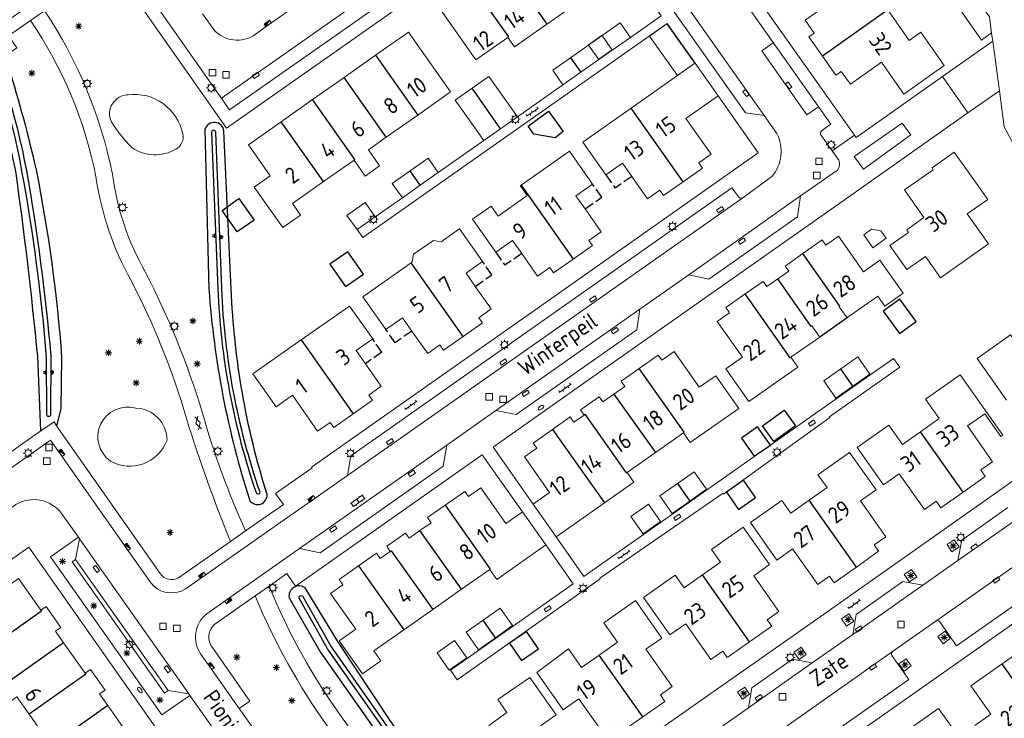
# Model space of a CAD drawing. Extents: x 168769 to 512904, y 516715 to 1559940.
# Tile 228 of 256: x 171500 to 171651, y 519263 to 519370. Entities that reach past the tile are written whole.
import ezdxf

# ---------------------------------------------------------------- set-up
doc = ezdxf.new("R2010")
doc.units = 0
doc.header["$MEASUREMENT"] = 0
doc.linetypes.add('OVERBOUW', pattern=[2, 1.5, -0.5])
doc.layers.get('0').update_dxf_attribs({"linetype": 'CONTINUOUS'})
for name, color, linetype, lineweight in [('B01_HOOFDGEBOUW', 10, 'CONTINUOUS', 0), ('B02_bijgebouw', 12, 'CONTINUOUS', 0), ('B07_scheidingsmuur', 14, 'CONTINUOUS', 25), ('B51_Luifel', 7, 'OVERBOUW', 25), ('Q04_wegmarkering', 7, 'CONTINUOUS', 0), ('Q21_LANTAARNPAAL', 7, 'CONTINUOUS', 18), ('Q23_kolk', 7, 'CONTINUOUS', 18), ('Q26_BOOM', 7, 'CONTINUOUS', 18), ('Q28_rioolput', 7, 'CONTINUOUS', 18), ('Q92_BRANDKRAAN', 7, 'CONTINUOUS', 0), ('Q97_TROTTOIRKOLK', 7, 'CONTINUOUS', 0), ('S01_symb_gesloten_verh', 7, 'CONTINUOUS', 0), ('S02_symb_open_verh', 7, 'CONTINUOUS', 13), ('T51_CULTUURSCHEIDING', 3, 'CONTINUOUS', 0), ('V00_kant_verharding', 252, 'CONTINUOUS', 0), ('W00_KANT_WATER', 140, 'CONTINUOUS', 0)]:
    doc.layers.add(name, color=color, linetype=linetype, lineweight=lineweight)
for name, color, linetype in [('B14_dakrand_bijgebouw', 30, 'CONTINUOUS'), ('S04_Talud', 7, 'CONTINUOUS'), ('T20_TALUD', 34, 'CONTINUOUS'), ('Z02_Huisnummer', 253, 'CONTINUOUS'), ('Z06_STRAATNAAM', 7, 'CONTINUOUS')]:
    doc.layers.add(name, color=color, linetype=linetype)
doc.styles.add('ISOCP', font='isocp.shx', dxfattribs={"height": 1.8})

# ---------------------------------------------------------------- blocks, each defined once
blk = doc.blocks.new('Q28')
at = {"color": 0}
blk.add_lwpolyline([(1, 1), (1, -1), (-1, -1), (-1, 1)], close=True, dxfattribs=at)
blk = doc.blocks.new('Q21')
at = {"color": 0}
for points in [[(-1.5, 0), (-1, 0)], [(-1.06, 1.06), (-0.71, 0.71)], [(0, 1.5), (0, 1)], [(1.06, 1.06), (0.71, 0.71)], [(1.5, 0), (1, 0)], [(-1.06, -1.06), (-0.71, -0.71)], [(0, -1.5), (0, -1)], [(1.06, -1.06), (0.71, -0.71)]]:
    blk.add_lwpolyline(points, dxfattribs=at)
blk.add_circle((0, 0), 1, dxfattribs=at)
blk = doc.blocks.new('Q23')
at = {"color": 0}
blk.add_lwpolyline([(0.99, -0.5), (-0.99, -0.5), (-0.99, 0.5), (0.99, 0.5), (0.99, -0.5)], dxfattribs=at)
blk = doc.blocks.new('Q92')
at = {"color": 0}
blk.add_ellipse((0, 0), major_axis=(-0.991, 0), ratio=0.499983, start_param=1.570796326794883, end_param=7.853981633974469, dxfattribs=at)
blk = doc.blocks.new('Q97')
blk.add_hatch(color=256).paths.add_polyline_path([(-1, 1), (-1, 0), (1, 1)])
blk.add_line((1, 1), (-1, 0))
at = {"color": 0}
for points in [[(-1, 0), (-1, 1), (1, 1), (1, 0), (-1, 0)], [(0, 0.8), (0, 1)]]:
    blk.add_lwpolyline(points, dxfattribs=at)
blk = doc.blocks.new('Q26')
at = {"color": 0}
for p, q in [((-1, 0), (1, 0)), ((-0.7, 0.7), (0.7, -0.7)), ((0.7, 0.7), (-0.7, -0.7)), ((0, 1), (0, -1))]:
    blk.add_line(p, q, dxfattribs=at)
blk = doc.blocks.new('S04')
at = {"color": 0}
for p, q in [((0, 0.5), (0.5, 0.5)), ((0, 0.25), (1, 0.25)), ((0, 0), (0.5, 0)), ((0, -0.25), (1, -0.25)), ((0, -0.5), (0.5, -0.5))]:
    blk.add_line(p, q, dxfattribs=at)
blk = doc.blocks.new('S012')
at = {"color": 0}
for p, q in [((1.18, 2.05), (0, 0)), ((1.18, -2.05), (0, 0)), ((1.4, 0), (0.21, -2.05)), ((1.4, 0), (0.22, 2.05))]:
    blk.add_line(p, q, dxfattribs=at)
blk = doc.blocks.new('S022')
at = {"color": 0}
for p, q in [((0.01, 1.15), (0.31, 1.15)), ((0.31, -2.3), (0.31, 2.3)), ((0.31, 2.1), (1.51, 2.1)), ((0.31, 0), (1.51, 0)), ((1.51, -2.3), (1.51, 2.3)), ((1.51, 1.05), (1.81, 1.05)), ((0.01, -1.15), (0.31, -1.15)), ((0.31, -2.1), (1.51, -2.1)), ((1.51, -1.05), (1.81, -1.05))]:
    blk.add_line(p, q, dxfattribs=at)
blk = doc.blocks.new('S026')
for p, q in [((0, 0), (4.4, 0)), ((0.2, 0.5), (0.2, 0)), ((1.2, 0), (1.2, -0.5)), ((2.2, 0.5), (2.2, 0)), ((3.2, 0), (3.2, -0.5)), ((4.2, 0.5), (4.2, 0))]:
    blk.add_line(p, q)

msp = doc.modelspace()

# ---------------------------------------------------------------- linework, layer by layer
at = {"layer": 'B01_HOOFDGEBOUW'}
for points in [[(171569.46, 519374.89), (171564.43, 519371.35), (171569.87, 519363.63), (171574.77, 519367.08)], [(171622.96, 519364.22), (171620.89, 519367.16), (171621.71, 519367.73), (171620.32, 519369.7), (171625.08, 519373.07), (171623.36, 519375.51)], [(171580.75, 519369.11), (171585.72, 519372.6), (171584.69, 519374.07)], [(171636.26, 519366.62), (171633.08, 519371.14)], [(171574.77, 519367.08), (171575.8, 519365.62), (171580.75, 519369.11)], [(171560.97, 519355.17), (171566, 519358.71), (171559.53, 519367.89), (171554.5, 519364.35)], [(171636.26, 519366.62), (171638.02, 519367.88)], [(171638.02, 519367.88), (171641.61, 519362.76)], [(171554.5, 519364.35), (171549.67, 519360.95)], [(171631.99, 519363.27), (171627.24, 519359.9), (171625.85, 519361.86), (171625.04, 519361.28), (171622.96, 519364.22)], [(171603.4, 519363.12), (171600.74, 519361.24)], [(171606.99, 519358.12), (171603.44, 519363.15), (171603.4, 519363.12)], [(171631.99, 519363.27), (171635.41, 519358.4)], [(171635.41, 519358.4), (171641.61, 519362.76)], [(171549.67, 519360.95), (171544.85, 519357.56)], [(171600.74, 519361.24), (171593.67, 519356.25)], [(171602.05, 519354.63), (171606.99, 519358.12)], [(171544.85, 519357.56), (171540.03, 519354.16)], [(171589.78, 519346.01), (171586.25, 519351.03), (171593.67, 519356.25)], [(171556.14, 519351.77), (171560.97, 519355.17)], [(171602.05, 519354.63), (171605.9, 519349.16), (171604.02, 519347.83), (171604.57, 519347.04), (171601.61, 519344.96)], [(171540.03, 519354.16), (171535, 519350.62), (171538.35, 519345.87), (171535.89, 519344.14), (171540.27, 519337.95), (171542.99, 519339.84), (171541.75, 519341.63)], [(171551.19, 519348.27), (171552.9, 519345.82), (171555.11, 519347.37), (171553.4, 519349.84), (171556.14, 519351.77)], [(171584.19, 519349.65), (171576.78, 519344.45)], [(171584.19, 519349.65), (171587.74, 519344.6)], [(171639.95, 519346.8), (171639.76, 519347.08), (171643.17, 519349.49), (171648.28, 519342.25), (171645.14, 519340.03)], [(171546.5, 519344.97), (171551.19, 519348.27)], [(171593.75, 519345.78), (171592.33, 519347.8), (171589.78, 519346.01)], [(171601.61, 519344.96), (171598.63, 519342.86), (171598.07, 519343.66), (171596.18, 519342.32), (171593.75, 519345.78)], [(171639.95, 519346.8), (171635.52, 519343.7)], [(171541.75, 519341.63), (171546.5, 519344.97)], [(171576.78, 519344.45), (171576.66, 519344.36)], [(171577.73, 519342.83), (171576.66, 519344.36)], [(171587.74, 519344.6), (171585.18, 519342.8), (171586.6, 519340.78)], [(171572.9, 519334.17), (171569.36, 519339.22), (171572.2, 519341.21), (171573.26, 519339.69), (171577.73, 519342.83)], [(171635.52, 519343.7), (171638.52, 519339.45), (171635.87, 519337.58), (171636.14, 519337.17), (171633.3, 519335.17), (171635.89, 519331.49)], [(171586.6, 519340.78), (171589.04, 519337.29), (171587.15, 519335.97), (171587.71, 519335.17), (171584.76, 519333.1)], [(171645.14, 519340.03), (171648.4, 519335.41)], [(171564.54, 519335.76), (171567.36, 519337.74), (171570.89, 519332.72)], [(171619.97, 519333.96), (171622.93, 519336.03), (171623.48, 519335.25), (171625.4, 519336.6)], [(171632.5, 519325.9), (171635.32, 519327.88), (171631.78, 519332.91), (171629.24, 519331.14), (171625.4, 519336.6)], [(171563.36, 519335.97), (171560.33, 519333.83)], [(171563.36, 519335.97), (171564.54, 519335.76)], [(171576.89, 519333.95), (171575.47, 519335.97), (171572.9, 519334.17)], [(171635.89, 519331.49), (171638.75, 519333.51), (171641.06, 519330.23), (171648.4, 519335.41)], [(171560.33, 519333.83), (171560.12, 519332.65)], [(171584.76, 519333.1), (171581.78, 519331.01), (171581.22, 519331.8), (171579.33, 519330.47), (171576.89, 519333.95)], [(171616.11, 519330.06), (171617.79, 519331.23), (171617.23, 519332.03), (171619.97, 519333.96)], [(171556.09, 519322.31), (171552.56, 519327.33), (171559.94, 519332.52)], [(171559.94, 519332.52), (171560.12, 519332.65)], [(171570.89, 519332.72), (171568.35, 519330.93), (171569.77, 519328.91)], [(171611.14, 519327.75), (171613.86, 519329.66), (171614.42, 519328.87), (171616.11, 519330.06)], [(171569.77, 519328.91), (171572.2, 519325.45)], [(171618.14, 519318.04), (171619.21, 519316.52), (171611.69, 519311.24), (171608.15, 519316.27), (171610.69, 519318.05), (171606.83, 519323.53), (171608.72, 519324.86), (171608.16, 519325.65), (171611.14, 519327.75)], [(171632.5, 519325.9), (171631.45, 519327.41), (171626.84, 519324.17)], [(171543.1, 519320.7), (171550.52, 519325.9), (171554.05, 519320.86)], [(171572.2, 519325.45), (171570.31, 519324.11), (171570.86, 519323.32), (171567.9, 519321.23)], [(171626.73, 519324.09), (171625.52, 519325.8)], [(171560.05, 519322.07), (171558.63, 519324.09), (171556.09, 519322.31)], [(171626.84, 519324.17), (171626.73, 519324.09)], [(171562.48, 519318.6), (171560.05, 519322.07)], [(171621.35, 519322.86), (171622.56, 519321.15)], [(171651.14, 519311.48), (171646.67, 519317.88), (171651.78, 519321.46), (171654.54, 519317.52), (171657.67, 519319.71)], [(171551.06, 519309.37), (171548.09, 519307.28), (171547.53, 519308.07), (171545.62, 519306.73), (171541.77, 519312.22), (171539.24, 519310.44), (171535.69, 519315.49), (171543.1, 519320.7)], [(171554.05, 519320.86), (171551.52, 519319.08), (171552.94, 519317.06)], [(171567.9, 519321.23), (171564.92, 519319.13), (171564.36, 519319.93), (171562.48, 519318.6)], [(171622.56, 519321.15), (171618.14, 519318.04)], [(171594.87, 519316.3), (171597.8, 519318.37), (171598.36, 519317.58), (171600.26, 519318.91), (171604.1, 519313.45), (171606.62, 519315.22), (171610.16, 519310.19)], [(171552.94, 519317.06), (171555.37, 519313.59), (171553.48, 519312.25), (171554.03, 519311.46), (171551.06, 519309.37)], [(171591.01, 519312.41), (171592.67, 519313.57), (171592.11, 519314.37), (171594.87, 519316.3)], [(171644.09, 519315.37), (171638.74, 519311.62)], [(171647.92, 519299.78), (171647.22, 519300.77), (171649.02, 519302.03), (171645.18, 519307.51), (171647.85, 519309.39), (171650.29, 519305.9), (171650.58, 519306.11), (171644.09, 519315.37)], [(171586.04, 519310.09), (171588.76, 519312), (171589.32, 519311.21), (171591.01, 519312.41)], [(171638, 519306.63), (171640.83, 519308.65), (171638.74, 519311.62)], [(171586.44, 519309.19), (171585.89, 519309.98), (171586.04, 519310.09)], [(171602.72, 519304.96), (171610.16, 519310.19)], [(171581.62, 519306.98), (171584.33, 519308.89), (171584.89, 519308.1), (171586.44, 519309.19)], [(171578.64, 519295.53), (171581.16, 519297.3), (171577.32, 519302.77), (171579.2, 519304.09), (171578.64, 519304.89), (171581.62, 519306.98)], [(171597.37, 519303.44), (171601.67, 519306.46)], [(171602.72, 519304.96), (171601.67, 519306.46)], [(171628.28, 519304.22), (171633.15, 519307.64)], [(171633.15, 519307.64), (171635.24, 519304.67), (171638, 519306.63)], [(171593.03, 519300.39), (171597.37, 519303.44)], [(171620.93, 519296.14), (171623.67, 519298.07), (171622.28, 519300.03), (171627.13, 519303.45), (171631.17, 519297.72), (171628.79, 519296.04), (171632.67, 519290.54)], [(171641.09, 519294.98), (171640.4, 519295.97), (171638.59, 519294.7), (171634.74, 519300.18), (171632.31, 519298.48), (171628.28, 519304.22)], [(171593.03, 519300.39), (171594.08, 519298.89)], [(171589.59, 519295.73), (171594.08, 519298.89)], [(171644.5, 519297.38), (171647.92, 519299.78)], [(171565.16, 519295.38), (171568.15, 519297.49)], [(171568.15, 519297.49), (171568.71, 519296.7), (171570.6, 519298.03), (171574.47, 519292.54), (171577.01, 519294.34)], [(171641.09, 519294.98), (171644.5, 519297.38)], [(171618.39, 519288.67), (171615.96, 519286.96), (171611.92, 519292.69), (171616.76, 519296.11), (171618.13, 519294.16), (171620.93, 519296.14)], [(171562.45, 519293.47), (171565.16, 519295.38)], [(171577.01, 519294.34), (171580.56, 519289.3)], [(171582.17, 519290.51), (171578.64, 519295.53)], [(171582.17, 519290.51), (171589.59, 519295.73)], [(171561.3, 519291.48), (171563.01, 519292.68), (171562.45, 519293.47)], [(171556.75, 519288.29), (171556.2, 519289.07), (171559.07, 519291.09), (171559.63, 519290.3), (171561.3, 519291.48)], [(171615.19, 519276.81), (171614.5, 519277.79), (171616.3, 519279.06), (171612.44, 519284.55), (171614.86, 519286.26), (171610.83, 519291.99), (171605.98, 519288.57), (171607.35, 519286.63), (171604.57, 519284.67)], [(171630.87, 519289.28), (171632.67, 519290.54)], [(171551.9, 519286.06), (171554.63, 519287.99), (171555.19, 519287.19), (171556.75, 519288.29)], [(171580.56, 519289.3), (171573.05, 519284), (171571.98, 519285.53)], [(171628.16, 519285.89), (171624.75, 519283.49), (171624.06, 519284.47), (171622.26, 519283.2), (171618.39, 519288.67)], [(171631.56, 519288.3), (171628.16, 519285.89)], [(171631.56, 519288.3), (171630.87, 519289.28)], [(171549.49, 519283.18), (171548.94, 519283.97), (171551.9, 519286.06)], [(171567.65, 519282.48), (171571.98, 519285.53)], [(171503.19, 519279.26), (171499.76, 519284.13), (171495.48, 519281.11), (171493.75, 519283.56)], [(171604.57, 519284.67), (171601.76, 519282.7), (171600.39, 519284.64), (171595.55, 519281.23), (171599.59, 519275.49), (171602.02, 519277.2)], [(171549.49, 519283.18), (171547.61, 519281.85)], [(171563.25, 519279.38), (171567.65, 519282.48)], [(171558.82, 519276.26), (171554.24, 519273.03), (171555.31, 519271.51), (171552.49, 519269.53), (171548.94, 519274.57), (171551.48, 519276.35), (171547.61, 519281.85)], [(171598.13, 519266.3), (171599.94, 519267.57), (171595.91, 519273.29), (171598.34, 519275), (171594.31, 519280.74), (171589.46, 519277.33), (171591.55, 519274.36)], [(171505.43, 519276.07), (171506.25, 519276.64), (171504.01, 519279.83), (171503.19, 519279.26)], [(171558.82, 519276.26), (171563.25, 519279.38)], [(171611.78, 519274.41), (171608.38, 519272.01), (171607.68, 519272.99), (171605.88, 519271.72), (171602.02, 519277.2)], [(171615.19, 519276.81), (171611.78, 519274.41)], [(171506.69, 519274.29), (171505.43, 519276.07)], [(171509.99, 519269.6), (171506.69, 519274.29)], [(171588.75, 519272.39), (171586.06, 519270.5), (171584.08, 519273.33), (171579.2, 519269.71)], [(171591.55, 519274.36), (171588.75, 519272.39)], [(171655.16, 519274.34), (171650.5, 519271.06)], [(171512.22, 519266.43), (171513.06, 519267.03), (171510.84, 519270.19), (171509.99, 519269.6)], [(171648.76, 519263.31), (171645.69, 519267.68), (171650.5, 519271.06)], [(171583.62, 519256.04), (171579.75, 519261.53), (171582.16, 519263.23), (171578.11, 519268.97), (171573.23, 519265.57), (171574.62, 519263.59), (171571.84, 519261.62)], [(171583.23, 519263.98), (171579.2, 519269.71)], [(171495.56, 519266.42), (171497.08, 519264.27), (171499.52, 519266), (171501.41, 519263.32)], [(171513.48, 519264.64), (171512.22, 519266.43)], [(171589.52, 519260.22), (171585.66, 519265.68), (171583.23, 519263.98)], [(171598.83, 519265.3), (171598.13, 519266.3)], [(171517.01, 519259.61), (171513.48, 519264.64)], [(171598.83, 519265.3), (171595.42, 519262.9)], [(171635.95, 519260.84), (171640.77, 519264.22), (171643.84, 519259.85)], [(171501.41, 519263.32), (171503.28, 519260.67), (171500.83, 519258.94)], [(171595.42, 519262.9), (171592.01, 519260.51), (171591.32, 519261.49), (171589.52, 519260.22)], [(171646.3, 519261.58), (171648.76, 519263.31)]]:
    msp.add_lwpolyline(points, dxfattribs=at)
at = {"layer": 'B02_bijgebouw'}
msp.add_lwpolyline([(171646.1, 519373.65), (171648.54, 519370.21), (171648.87, 519367.77), (171647.31, 519366.67), (171643.65, 519371.94)], close=True, dxfattribs=at)
for points in [[(171593.53, 519367.08), (171591.98, 519369.29), (171589.21, 519367.35)], [(171599.13, 519369.17), (171596.47, 519367.29), (171600.74, 519361.24)], [(171603.4, 519363.12), (171599.13, 519369.17)], [(171589.21, 519367.35), (171590.76, 519365.14)], [(171590.76, 519365.14), (171593.53, 519367.08)], [(171584.38, 519363.96), (171587.13, 519365.89)], [(171587.13, 519365.89), (171588.68, 519363.67)], [(171581.65, 519362.04), (171584.38, 519363.96)], [(171588.68, 519363.67), (171585.93, 519361.75)], [(171569.27, 519359.28), (171571.85, 519361.09), (171576.22, 519354.89)], [(171585.93, 519361.75), (171583.2, 519359.83), (171581.65, 519362.04)], [(171571.06, 519351.26), (171566.7, 519357.47), (171569.27, 519359.28)], [(171576.22, 519354.89), (171573.65, 519353.08)], [(171573.65, 519353.08), (171571.06, 519351.26)], [(171559.77, 519346.61), (171562.53, 519348.56), (171564.09, 519346.35)], [(171561.33, 519344.41), (171558.61, 519342.49), (171557.05, 519344.7), (171559.77, 519346.61)], [(171564.09, 519346.35), (171561.33, 519344.41)], [(171554.44, 519339.56), (171551.67, 519337.61), (171550.11, 519339.8), (171552.88, 519341.75), (171554.44, 519339.56)], [(171630.69, 519334.83), (171629.3, 519336.79), (171630.5, 519337.68), (171631.9, 519337.45), (171632.71, 519336.29), (171630.69, 519334.83)], [(171625.77, 519316.29), (171628.38, 519318.13), (171630.25, 519315.46)], [(171627.64, 519313.62), (171625.03, 519311.78), (171623.16, 519314.45), (171625.77, 519316.29)], [(171630.25, 519315.46), (171627.64, 519313.62)], [(171600.74, 519298.67), (171603.3, 519300.47), (171605.18, 519297.81), (171602.63, 519296.01)], [(171598.07, 519296.79), (171600.74, 519298.67)], [(171602.63, 519296.01), (171599.95, 519294.12), (171598.07, 519296.79)], [(171595.47, 519290.97), (171593.6, 519293.64), (171596.3, 519295.54), (171598.17, 519292.87), (171595.47, 519290.97)], [(171572.88, 519275.06), (171575.49, 519276.91), (171573.61, 519279.57), (171571, 519277.73)], [(171571, 519277.73), (171568.38, 519275.89), (171570.26, 519273.22), (171572.88, 519275.06)], [(171566.61, 519274.64), (171563.91, 519272.74), (171565.79, 519270.07), (171568.48, 519271.97), (171566.61, 519274.64)]]:
    msp.add_lwpolyline(points, dxfattribs=at)
at = {"layer": 'B07_scheidingsmuur'}
for points in [[(171574.28, 519378.29), (171580.75, 519369.11)], [(171574.9, 519367.17), (171569.46, 519374.89)], [(171632.97, 519371.29), (171622.96, 519364.22)], [(171574.77, 519367.08), (171574.9, 519367.17)], [(171554.5, 519364.35), (171560.97, 519355.17)], [(171584.38, 519363.96), (171585.93, 519361.75)], [(171556.14, 519351.77), (171549.67, 519360.95)], [(171573.65, 519353.08), (171569.27, 519359.28)], [(171551.33, 519348.36), (171544.85, 519357.56)], [(171601.61, 519344.96), (171593.67, 519356.25)], [(171546.5, 519344.97), (171540.03, 519354.16)], [(171551.19, 519348.27), (171551.33, 519348.36)], [(171561.33, 519344.41), (171559.77, 519346.61)], [(171576.78, 519344.45), (171584.76, 519333.1)], [(171625.64, 519325.88), (171619.97, 519333.96)], [(171567.9, 519321.23), (171559.94, 519332.52)], [(171621.22, 519322.77), (171616.11, 519330.06)], [(171618.01, 519317.95), (171611.14, 519327.75)], [(171625.52, 519325.8), (171625.64, 519325.88)], [(171621.35, 519322.86), (171621.22, 519322.77)], [(171543.1, 519320.7), (171551.06, 519309.37)], [(171618.14, 519318.04), (171618.01, 519317.95)], [(171601.78, 519306.55), (171594.87, 519316.3)], [(171627.64, 519313.62), (171625.77, 519316.29)], [(171591.01, 519312.41), (171597.37, 519303.44)], [(171586.6, 519309.3), (171586.44, 519309.19)], [(171592.95, 519300.33), (171586.6, 519309.3)], [(171581.62, 519306.98), (171589.59, 519295.73)], [(171601.67, 519306.46), (171601.78, 519306.55)], [(171644.5, 519297.38), (171638, 519306.63)], [(171592.95, 519300.33), (171593.03, 519300.39)], [(171600.74, 519298.67), (171602.63, 519296.01)], [(171628.16, 519285.89), (171620.93, 519296.14)], [(171565.16, 519295.38), (171572.06, 519285.58)], [(171567.65, 519282.48), (171561.3, 519291.48)], [(171556.75, 519288.29), (171556.88, 519288.38)], [(171556.88, 519288.38), (171563.25, 519279.38)], [(171551.9, 519286.06), (171558.82, 519276.26)], [(171572.06, 519285.58), (171571.98, 519285.53)], [(171611.78, 519274.41), (171604.57, 519284.67)], [(171503.19, 519279.26), (171503.29, 519279.12)], [(171503.29, 519279.12), (171494.61, 519272.98)], [(171572.88, 519275.06), (171571, 519277.73)], [(171506.69, 519274.29), (171495.56, 519266.42)], [(171595.42, 519262.9), (171588.75, 519272.39)], [(171657.4, 519261.25), (171650.5, 519271.06)], [(171510.09, 519269.45), (171501.41, 519263.32)], [(171509.99, 519269.6), (171510.09, 519269.45)], [(171513.48, 519264.64), (171504.22, 519258.1)]]:
    msp.add_lwpolyline(points, dxfattribs=at)
at = {"layer": 'B14_dakrand_bijgebouw'}
for points in [[(171589.21, 519367.35), (171587.13, 519365.89)], [(171590.76, 519365.14), (171588.68, 519363.67)], [(171580.98, 519355.78), (171583.23, 519352.65), (171582.03, 519351.69), (171578.72, 519352.26), (171577.85, 519353.45), (171580.98, 519355.78)], [(171533.55, 519342.37), (171535.89, 519339.08), (171533.31, 519337.25), (171530.98, 519340.54), (171533.55, 519342.37)], [(171547.49, 519332.32), (171549.88, 519328.89), (171552.62, 519330.8), (171550.23, 519334.23), (171547.49, 519332.32)], [(171632.29, 519325.13), (171634.79, 519321.71), (171637.32, 519323.54), (171634.81, 519326.97), (171632.29, 519325.13)], [(171626.73, 519324.09), (171622.56, 519321.15)], [(171618.83, 519307.51), (171615.53, 519305.11), (171613.78, 519307.52), (171617.08, 519309.91), (171618.83, 519307.51)], [(171613.02, 519307.37), (171610.56, 519305.63), (171612.52, 519302.86), (171614.99, 519304.59), (171613.02, 519307.37)], [(171610.89, 519299.18), (171608.27, 519297.36), (171610.1, 519294.73), (171612.72, 519296.56), (171610.89, 519299.18)], [(171577.62, 519276), (171575.01, 519274.2), (171576.84, 519271.55), (171579.44, 519273.35), (171577.62, 519276)]]:
    msp.add_lwpolyline(points, dxfattribs=at)
at = {"layer": 'B51_Luifel'}
for points in [[(171589.78, 519346.01), (171591.21, 519343.99)], [(171593.75, 519345.78), (171591.21, 519343.99)], [(171589.16, 519342.58), (171587.74, 519344.6)], [(171586.6, 519340.78), (171589.16, 519342.58)], [(171572.9, 519334.17), (171574.32, 519332.15)], [(171576.89, 519333.95), (171574.32, 519332.15)], [(171572.31, 519330.69), (171570.89, 519332.72)], [(171569.77, 519328.91), (171572.31, 519330.69)], [(171557.51, 519320.28), (171556.09, 519322.31)], [(171560.05, 519322.07), (171557.51, 519320.28)], [(171555.47, 519318.84), (171554.05, 519320.86)], [(171555.47, 519318.84), (171552.94, 519317.06)]]:
    msp.add_lwpolyline(points, dxfattribs=at)
at = {"layer": 'Q04_wegmarkering'}
for points in [[(171590.08, 519389.07), (171614.04, 519355.09)], [(171554.49, 519374.35), (171530.87, 519357.78)], [(171615.42, 519366.25), (171613.67, 519365.02)], [(171613.67, 519365.02), (171620.58, 519355.21)], [(171622.34, 519356.44), (171620.58, 519355.21)], [(171627.82, 519348.84), (171629.26, 519346.86), (171636.51, 519352.14), (171635.2, 519353.94), (171627.82, 519348.84)], [(171602.48, 519330.69), (171619.58, 519342.77)], [(171610.75, 519342.49), (171550.21, 519299.91)], [(171572.91, 519309.88), (171594.98, 519325.44)], [(171542.86, 519288.71), (171565.39, 519304.59)], [(171643.73, 519286.9), (171654.42, 519294.41)], [(171509.14, 519290.19), (171525.88, 519266.46)], [(171640.33, 519277.57), (171657.1, 519289.36)], [(171627.6, 519275.53), (171638.32, 519283.1)], [(171611.62, 519257.33), (171633.71, 519272.93)], [(171611.62, 519264.29), (171621.4, 519271.19)]]:
    msp.add_lwpolyline(points, dxfattribs=at)
at = {"layer": 'T20_TALUD'}
for points in [[(171503.22, 519306.75), (171502.73, 519318.17, 0.01071), (171499.37, 519346.56, 0.024529), (171495.44, 519361.29, -0.61313), (171498.3, 519362.4, -0.018053), (171502.48, 519346.79, -0.030442), (171506.39, 519317.98), (171506.29, 519310.12), (171505.62, 519307.53)], [(171504.09, 519318.07, 0.025223), (171500.32, 519346.57, 0.034667), (171496.56, 519361.41, -0.872319), (171497.19, 519361.55, -0.030488), (171501, 519346.63, -0.021488), (171504.73, 519318.28), (171504.71, 519309.29, -0.948877), (171504.13, 519309.16), (171504.09, 519318.07)], [(171528.35, 519352.98), (171528.96, 519328.5, 0.060694), (171535.24, 519296.06, 0.745956), (171537.88, 519297.01, -0.066549), (171532.39, 519328.5), (171531.26, 519352.72, 0.822359), (171528.35, 519352.98)], [(171529.38, 519352.51), (171530.33, 519328.54, 0.072491), (171536.18, 519297.32, 0.783815), (171536.8, 519297.36, -0.073478), (171530.94, 519328.59), (171530.03, 519352.53, 1.091767), (171529.38, 519352.51)], [(171541.25, 519281.16), (171545.98, 519272.88), (171568.05, 519241.44, 0.715906), (171570.29, 519242.94), (171556.61, 519262.52), (171548.73, 519274.46), (171543.72, 519282.69, 0.68319), (171541.25, 519281.16)], [(171547.13, 519273.34), (171542.8, 519281.1, -0.756937), (171543.3, 519281.45), (171547.67, 519273.65), (171569.47, 519242.64, -1.0415), (171568.97, 519242.28), (171547.13, 519273.34)]]:
    msp.add_lwpolyline(points, format="xyb", dxfattribs=at)
at = {"layer": 'T51_CULTUURSCHEIDING'}
for points in [[(171641.35, 519361.09), (171649.05, 519366.5)], [(171645.24, 519355.49), (171650.08, 519358.89)]]:
    msp.add_lwpolyline(points, dxfattribs=at)
at = {"layer": 'V00_kant_verharding'}
for points in [[(171624.23, 519353.76), (171560.24, 519444.48)], [(171627.88, 519352.09), (171594.51, 519399.28), (171566.95, 519438.49), (171563.09, 519443.93)], [(171593.53, 519367.08), (171598.23, 519370.38), (171594.99, 519374.98)], [(171503.79, 519371.17), (171501.61, 519369.68)], [(171501.61, 519369.68), (171498.27, 519367.32), (171499.55, 519365.46), (171461.77, 519338.76), (171431.67, 519317.54), (171436.96, 519309.98)], [(171552.52, 519336.4), (171599.17, 519369.2)], [(171603.44, 519363.15), (171599.17, 519369.2)], [(171641.35, 519361.09), (171645.24, 519355.49), (171625.61, 519341.68), (171585.9, 519313.71), (171572.52, 519304.28)], [(171628.15, 519351.71), (171641.35, 519361.09)], [(171583.2, 519359.83), (171576.22, 519354.89)], [(171606.99, 519358.12), (171613.11, 519349.39)], [(171622.72, 519352.16), (171624.47, 519349.7)], [(171624.47, 519349.7), (171627.88, 519352.09)], [(171627.88, 519352.09), (171628.15, 519351.71)], [(171571.06, 519351.26), (171564.09, 519346.35)], [(171540.39, 519295.5), (171539.18, 519297.18), (171544.76, 519301.1), (171544.7, 519301.19), (171578.41, 519324.91), (171613.11, 519349.39)], [(171610.75, 519342.49), (171615.23, 519345.76)], [(171558.61, 519342.49), (171554.44, 519339.56)], [(171551.67, 519337.61), (171552.52, 519336.4)], [(171580.56, 519289.3), (171584.77, 519283.32), (171565.95, 519270.07), (171566.98, 519268.62), (171588.92, 519284.07), (171588.84, 519284.17), (171607.73, 519297.2), (171607.81, 519297.08), (171624.09, 519308.83), (171624.02, 519308.93), (171634.84, 519316.54), (171633.87, 519317.86), (171586.38, 519284.46), (171582.17, 519290.51)], [(171572.07, 519242.79), (171621.73, 519277.66), (171665.95, 519308.79)], [(171572.52, 519304.28), (171578.64, 519295.53)], [(171570.83, 519303.1), (171542.22, 519282.96), (171540.89, 519284.88)], [(171570.83, 519303.1), (171577.01, 519294.34)], [(171675.44, 519302.32), (171679.6, 519296.52), (171629.25, 519261.09)], [(171534.59, 519291.42), (171540.39, 519295.5)], [(171651.39, 519294.99), (171644.34, 519290.03), (171643.73, 519286.9), (171638.32, 519283.1), (171635.29, 519283.66), (171628.15, 519278.62), (171627.6, 519275.53), (171621.4, 519271.19), (171618.38, 519271.78), (171612.15, 519267.39), (171611.62, 519264.29), (171604.96, 519259.61), (171601.9, 519260.18), (171595.66, 519255.8), (171595.17, 519252.73), (171588.92, 519248.33), (171585.84, 519248.89), (171579.58, 519244.51), (171579.05, 519241.4), (171575.07, 519238.66)], [(171506.39, 519294.12), (171508.96, 519290.47)], [(171532.27, 519289.79), (171534.59, 519291.42)], [(171508.96, 519290.47), (171504.68, 519287.44), (171521.73, 519263.23), (171526.05, 519266.2)], [(171508.96, 519290.47), (171509.14, 519290.19), (171508.53, 519287.03)], [(171642.05, 519289.32), (171642.81, 519288.2), (171643.92, 519288.97), (171643.16, 519290.08), (171642.05, 519289.32)], [(171542.76, 519230.06), (171501.38, 519288.94), (171493.75, 519283.56)], [(171508.53, 519287.03), (171508.01, 519286.68), (171522.14, 519266.55), (171522.72, 519266.94)], [(171508.53, 519287.03), (171522.72, 519266.94)], [(171635.51, 519284.72), (171636.3, 519283.6), (171637.41, 519284.38), (171636.63, 519285.5), (171635.51, 519284.72)], [(171538.19, 519282.98), (171540.89, 519284.88)], [(171536.04, 519281.46), (171538.19, 519282.98)], [(171625.87, 519277.95), (171626.64, 519276.84), (171627.76, 519277.61), (171626.99, 519278.72), (171625.87, 519277.95)], [(171642.55, 519274.93), (171641.75, 519276.04), (171640.65, 519275.24), (171641.44, 519274.14), (171642.55, 519274.93)], [(171618.6, 519272.82), (171619.38, 519271.7), (171620.49, 519272.48), (171619.72, 519273.6), (171618.6, 519272.82)], [(171636.57, 519270.73), (171635.79, 519271.83), (171634.68, 519271.05), (171635.46, 519269.95), (171636.57, 519270.73)], [(171609.94, 519266.73), (171610.69, 519265.63), (171611.8, 519266.38), (171611.05, 519267.49), (171609.94, 519266.73)], [(171522.72, 519266.94), (171525.88, 519266.46), (171526.05, 519266.2)], [(171526.05, 519266.2), (171529.49, 519261.29)], [(171556.42, 519231.76), (171555.45, 519233.22), (171547.52, 519244.47), (171537.46, 519258.76), (171533.59, 519264.22)]]:
    msp.add_lwpolyline(points, dxfattribs=at)
for points in [[(171574.95, 519407.04), (171577.79, 519406.61), (171579.77, 519403.8, -0.397691), (171578.77, 519397.71), (171575.92, 519395.7), (171572.94, 519396.29), (171543.07, 519375.18), (171542.64, 519372.18), (171538.11, 519369), (171536.05, 519367.53, -0.388087), (171529.68, 519368.32), (171527.97, 519370.67)], [(171496.02, 519368.19), (171500.76, 519371.51), (171507.84, 519376.47), (171510.45, 519378.29, -0.392197), (171517.27, 519377.16), (171520.93, 519371.92), (171532.13, 519355.97), (171554.05, 519371.34), (171554.49, 519374.35), (171559.9, 519378.15), (171562.96, 519377.65), (171578.15, 519388.34), (171578.63, 519391.38), (171579.93, 519392.29, -0.050774), (171582.43, 519393.62, -0.320393), (171588.15, 519391.84), (171590.08, 519389.07), (171589.53, 519386.25), (171611.2, 519355.54), (171614.04, 519355.09), (171615.99, 519352.33, -0.29988), (171615.23, 519345.76)], [(171503.79, 519371.17), (171511.52, 519376.58, -0.419291), (171515.76, 519375.83), (171531.63, 519353.16), (171559.61, 519372.82), (171584.29, 519390.18), (171590.08, 519381.97)], [(171534.59, 519291.42, -0.038309), (171527.99, 519309.48, 0.045342), (171519.2, 519331.16, -0.09762), (171514.19, 519346.1, 0.096638), (171503.79, 519371.17)], [(171532.27, 519289.79, -0.023159), (171525.53, 519308.65, 0.048868), (171516.97, 519329.93, -0.090664), (171511.7, 519345.47, 0.102687), (171501.61, 519369.68)], [(171516.59, 519358.28, 0.547566), (171514.02, 519354.15)], [(171524.95, 519352.32, 0.390801), (171516.59, 519358.28)], [(171514.02, 519354.15, 0.060988), (171517.15, 519350.2)], [(171622.72, 519352.16, -0.333674), (171622.82, 519352.75), (171624.23, 519353.76)], [(171523.87, 519349.95, 0.354202), (171524.95, 519352.32)], [(171517.15, 519350.2, 0.295508), (171523.87, 519349.95)], [(171624.47, 519349.7), (171625.48, 519348.25, -0.281667), (171625.25, 519346.74), (171619.58, 519342.77), (171619.14, 519339.58), (171605.57, 519330.04), (171602.48, 519330.69), (171594.98, 519325.44), (171594.51, 519322.23), (171576.05, 519309.27), (171572.91, 519309.88), (171565.39, 519304.59), (171564.85, 519301.36), (171546, 519288.09), (171542.86, 519288.71)], [(171525.33, 519282.5), (171550.21, 519299.91), (171550.71, 519302.96), (171609.07, 519344.03), (171610.15, 519342.57, 0.346735), (171610.75, 519342.49)], [(171517.74, 519310.23, 0.842889), (171513.86, 519302.13)], [(171522.54, 519305.35, 0.410163), (171517.74, 519310.23)], [(171454.78, 519284.64), (171460.42, 519276.62), (171482.27, 519291.98), (171503.22, 519306.75), (171505.25, 519308.13), (171505.62, 519307.53), (171521.47, 519284.9, 0.383393), (171524.32, 519284.23), (171532.27, 519289.79)], [(171525.33, 519282.5, -0.392087), (171519.94, 519283.61), (171516.27, 519288.85), (171506.17, 519303.25), (171504.7, 519305.33), (171495.25, 519298.67)], [(171513.86, 519302.13, 0.462986), (171522.54, 519305.35)], [(171506.39, 519294.12, 0.381342), (171499.35, 519295.45), (171496.67, 519293.56), (171494.81, 519292.26, 0.4068), (171494.7, 519291.67), (171497.24, 519288.03), (171471.35, 519269.85), (171468.84, 519273.5, 0.334609), (171468.25, 519273.58), (171467.98, 519273.39), (171466.64, 519272.44), (171458.1, 519266.42), (171457.19, 519265.7, 0.362145), (171456.16, 519259.5), (171459.56, 519254.26), (171460.3, 519253.1), (171463.23, 519252.58), (171487.87, 519217.62), (171510.94, 519184.86), (171510.32, 519181.71), (171511.02, 519180.72), (171512, 519179.36), (171512.42, 519178.75)], [(171533.59, 519264.22), (171529.09, 519270.57), (171527.69, 519272.59, -0.394473), (171528.63, 519278.72), (171531.79, 519280.94), (171542.86, 519288.71)], [(171576.12, 519231.38, -0.153119), (171578.3, 519233.85), (171582.96, 519237.17, -0.361867), (171583.55, 519237.07), (171586.12, 519233.43), (171605.83, 519247.31), (171603.28, 519250.94, -0.408412), (171603.37, 519251.56), (171611.62, 519257.33, -0.364425), (171612.22, 519257.23), (171614.76, 519253.57), (171636.21, 519268.65), (171633.59, 519272.35, -0.399084), (171633.71, 519272.93), (171640.33, 519277.57, -0.469622), (171640.94, 519277.48), (171643.51, 519273.8), (171659.57, 519285.09)], [(171565.99, 519238.5, 0.001199), (171549.4, 519262.75, -0.060292), (171538.19, 519282.98)], [(171533.59, 519264.22), (171535.23, 519265.34), (171529.49, 519273.55, -0.401548), (171529.88, 519277.12), (171536.04, 519281.46)], [(171563.83, 519236.99, 0.008325), (171547.18, 519261.4, -0.056121), (171536.04, 519281.46)]]:
    msp.add_lwpolyline(points, format="xyb", dxfattribs=at)
at = {"layer": 'W00_KANT_WATER'}
for points in [[(171648.89, 519367.67), (171648.54, 519370.21), (171615.01, 519417.58), (171585.86, 519458.85)], [(171649.05, 519366.5), (171648.89, 519367.67)], [(171650.08, 519358.89), (171649.05, 519366.5)], [(171675.27, 519315.31), (171661.07, 519335.65), (171657.93, 519340.17), (171653.05, 519349.18), (171650.83, 519353.38), (171650.08, 519358.89)]]:
    msp.add_lwpolyline(points, dxfattribs=at)

# ---------------------------------------------------------------- block references
at = {"layer": 'Q21_LANTAARNPAAL', "xscale": 0.5, "yscale": 0.5}
for p in [(171510.29, 519359.99), (171529.31, 519359.34), (171575.92, 519354.53), (171624.3, 519350.6), (171515.72, 519341.02), (171554.16, 519339.19), (171600, 519338.1), (171523.66, 519322.8), (171574.27, 519319.97), (171501.26, 519303.36), (171530.33, 519303.64), (171550.65, 519303.31), (171616.01, 519303.49), (171644.16, 519290.44), (171538.73, 519282.72), (171586.29, 519282.62), (171516.8, 519273.99), (171618.03, 519272.03), (171547.02, 519266.89)]:
    msp.add_blockref('Q21', p, dxfattribs=at)
at = {"layer": 'Q23_kolk'}
for p, xscale, yscale, rotation in [((171536.16, 519361.24), 0.4999999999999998, 0.4999999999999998, 214.1558766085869), ((171617.79, 519359.72), 0.5, 0.5, 126.0148840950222), ((171611.24, 519358.55), 0.4999999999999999, 0.4999999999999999, 125.1720396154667), ((171607.29, 519340.66), 0.5, 0.5, 214.120225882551), ((171610.65, 519335.86), 0.5, 0.5, 214.120225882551), ((171587.81, 519326.96), 0.5, 0.5, 214.120225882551), ((171591.16, 519322.14), 0.5, 0.5, 214.120225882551), ((171574.07, 519317.31), 0.5, 0.5, 214.120225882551), ((171577.5, 519312.5), 0.5, 0.5, 214.120225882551), ((171621.36, 519307.95), 0.5, 0.5, 32.9967662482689), ((171556.71, 519305.09), 0.5, 0.5, 214.8904743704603), ((171560.06, 519300.23), 0.5, 0.5, 214.120225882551), ((171600.73, 519293.5), 0.5, 0.5, 35.05653825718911), ((171548.01, 519291.71), 0.5, 0.5, 214.120225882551), ((171646.23, 519288.98), 0.4999999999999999, 0.4999999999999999, 215.1524889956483), ((171511.73, 519285.59), 0.5, 0.5, 305.112011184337), ((171649.62, 519283.89), 0.5, 0.5, 215.3586823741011), ((171580.86, 519279.48), 0.5, 0.5, 32.9967662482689), ((171628.54, 519276.39), 0.5, 0.5, 34.79741670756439), ((171522.57, 519270.23), 0.5, 0.5, 305.112011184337), ((171630.7, 519270.58), 0.5, 0.5, 34.7974167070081), ((171613.22, 519265.85), 0.4999999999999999, 0.4999999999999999, 215.1524889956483)]:
    msp.add_blockref('Q23', p, dxfattribs=dict(at, xscale=xscale, yscale=yscale, rotation=rotation))
at = {"layer": 'Q26_BOOM', "xscale": 0.5, "yscale": 0.5}
for p in [(171509.01, 519368.81), (171501.83, 519361.61), (171526.51, 519323.61), (171518.3, 519320.51), (171513.58, 519318.74), (171527.17, 519317.05), (171517.81, 519314.11), (171523, 519291.17), (171642.99, 519289.14), (171506.54, 519286.76), (171636.49, 519284.58), (171511.31, 519279.95), (171626.88, 519277.84), (171641.61, 519275.11), (171516.39, 519272.7), (171619.66, 519272.73), (171533.25, 519272.08), (171539.29, 519270.47), (171635.61, 519270.9), (171521.45, 519265.5), (171541.65, 519265.41), (171610.93, 519266.53)]:
    msp.add_blockref('Q26', p, dxfattribs=at)
at = {"layer": 'Q28_rioolput', "xscale": 0.5, "yscale": 0.5}
for p in [(171529.52, 519361.68), (171531.58, 519361.33), (171622.44, 519348.08), (171622.1, 519345.92), (171571.91, 519311.97), (171574.05, 519311.59), (171504.45, 519304.21), (171504.12, 519302.12), (171521.93, 519276.79), (171524.05, 519276.5), (171634.99, 519277.07), (171616.84, 519266)]:
    msp.add_blockref('Q28', p, dxfattribs=at)
at = {"layer": 'Q92_BRANDKRAAN', "xscale": 0.5, "yscale": 0.5}
for p, rotation in [((171579.85, 519310.33), 35.32732709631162), ((171518.38, 519267.04), 305.016730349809)]:
    msp.add_blockref('Q92', p, dxfattribs=dict(at, rotation=rotation))
at = {"layer": 'Q97_TROTTOIRKOLK'}
for p, xscale, yscale, rotation in [((171538.11, 519369), 0.5, 0.5, 35.17203961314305), ((171506.18, 519303.25), 0.5, 0.5, 305.016730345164), ((171544.83, 519296.14), 0.5, 0.5, 35.14723557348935), ((171516.27, 519288.85), 0.5, 0.5, 305.016730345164), ((171528.08, 519284.42), 0.5, 0.5, 34.95672651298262), ((171531.79, 519280.94), 0.4999999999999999, 0.4999999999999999, 215.112011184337), ((171529.1, 519270.58), 0.4999999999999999, 0.4999999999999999, 305.3273270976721)]:
    msp.add_blockref('Q97', p, dxfattribs=dict(at, xscale=xscale, yscale=yscale, rotation=rotation))
at = {"layer": 'S01_symb_gesloten_verh', "xscale": 0.5, "yscale": 0.5, "rotation": 196.2602047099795}
msp.add_blockref('S012', (171527.64, 519308.07), dxfattribs=at)
at = {"layer": 'S02_symb_open_verh', "xscale": 0.5, "yscale": 0.5}
for name, p, rotation in [('S026', (171577.64, 519354.98), 35.16619949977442), ('S026', (171582.65, 519312.66), 35.10989541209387), ('S026', (171559.03, 519310.04), 35.13804954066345), ('S022', (171552.04, 519295.67), 125.0787422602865), ('S026', (171591.65, 519287.14), 34.84493976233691), ('S026', (171626.94, 519279.55), 35.15579052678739)]:
    msp.add_blockref(name, p, dxfattribs=dict(at, rotation=rotation))
at = {"layer": 'S04_Talud', "xscale": 0.5, "yscale": 0.5}
for p, rotation in [((171530.01, 519336.65), 182.2647545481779), ((171530.64, 519336.47), 2.165790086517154), ((171504.1, 519315.67), 180.226822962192), ((171504.72, 519315.76), 359.8952546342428)]:
    msp.add_blockref('S04', p, dxfattribs=dict(at, rotation=rotation))

# ---------------------------------------------------------------- texts
at = {"layer": 'Z02_Huisnummer', "style": 'ISOCP'}
for s, rotation, p in [('14', 35.1014, (171575.33, 519368.13)), ('12', 35.1014, (171570.58, 519364.78)), ('32', 305.1887, (171629.95, 519366.65)), ('10', 35.1014, (171560.45, 519357.65)), ('8', 35.1014, (171556.86, 519355.12)), ('15', 35.2333, (171598.55, 519351.54)), ('6', 35.1014, (171551.8, 519351.57)), ('13', 35.2333, (171593.71, 519347.98)), ('4', 35.1014, (171547.16, 519348.29)), ('2', 35.1014, (171541.77, 519344.5)), ('11', 35.2333, (171581.52, 519339.56)), ('30', 35.1474, (171639.93, 519337.07)), ('9', 35.2333, (171576.64, 519335.94)), ('7', 35.2333, (171565.37, 519327.74)), ('28', 35.1474, (171625.74, 519327.07)), ('5', 35.2333, (171560.94, 519324.63)), ('26', 35.1474, (171621.58, 519324.14)), ('24', 35.1474, (171616.74, 519320.65)), ('22', 35.1474, (171611.89, 519317.32)), ('3', 35.2333, (171549.62, 519316.66)), ('1', 35.2333, (171543.38, 519312.27)), ('20', 35.1474, (171601.17, 519309.77)), ('18', 35.1474, (171596.61, 519306.57)), ('33', 35.1094, (171641.61, 519304.15)), ('16', 35.1474, (171591.72, 519303.12)), ('14', 35.1474, (171587.13, 519299.89)), ('31', 35.1094, (171636.11, 519300.28)), ('12', 35.1474, (171582.31, 519296.54)), ('29', 35.1094, (171624.96, 519292.43)), ('10', 35.1474, (171571.15, 519289.27)), ('27', 35.1094, (171619.64, 519288.68)), ('8', 35.1474, (171568.45, 519286.74)), ('6', 35.1474, (171563.75, 519283.43)), ('25', 35.1094, (171608.69, 519280.97)), ('4', 35.1474, (171558.9, 519280.02)), ('23', 35.1094, (171602.87, 519276.87)), ('2', 35.1474, (171553.96, 519276.54)), ('21', 35.1094, (171592.02, 519269.24)), ('19', 35.1094, (171586.43, 519265.3)), ('6', 305.0934, (171500.57, 519266.31)), ('22', 35.0901, (171651.34, 519261.25))]:
    msp.add_text(s, height=2.5, rotation=rotation, dxfattribs=at).set_placement(p)
at = {"layer": 'Z06_STRAATNAAM', "style": 'ISOCP'}
for s, rotation, p in [('Winterpeil', 34.9275, (171577.41, 519315.09)), ('Zate', 34.254, (171622.11, 519267.44)), ('Pionier', 304.7184, (171527.94, 519265.92))]:
    msp.add_text(s, height=2.5, rotation=rotation, dxfattribs=at).set_placement(p)

doc.saveas('drawing.dxf')
